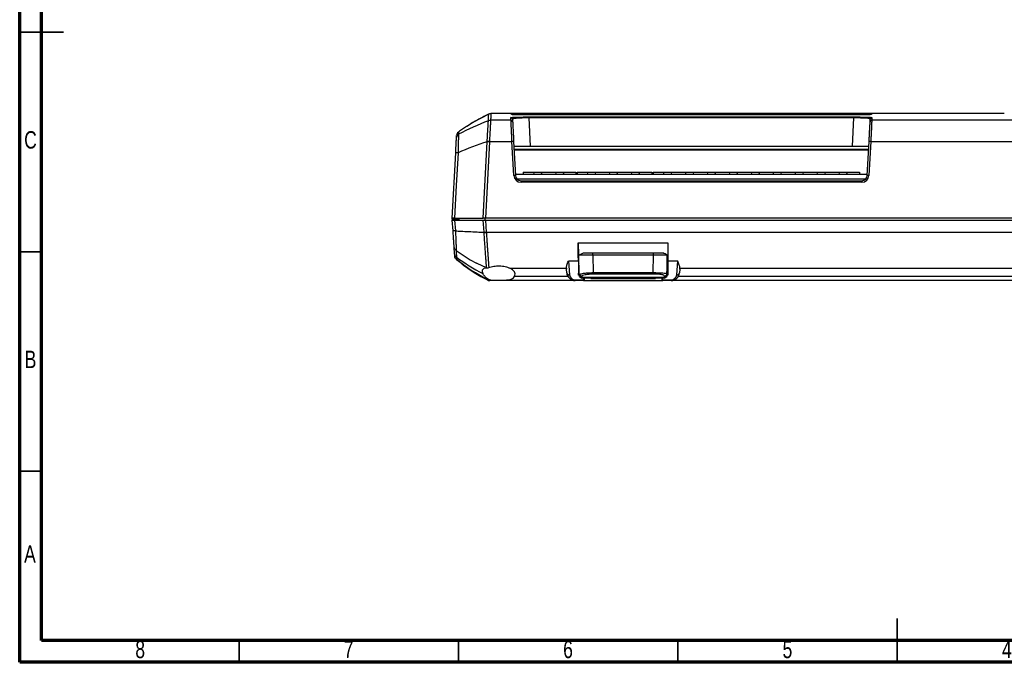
# Model space of a CAD drawing. Header units: millimetres. Extents: x 15 to 415, y 5 to 292.
# Tile 1 of 15: x 15 to 239, y 5 to 151. Entities that reach past the tile are written whole.
import ezdxf

# ---------------------------------------------------------------- set-up
doc = ezdxf.new("R2010")
doc.units = ezdxf.units.MM
doc.styles.add('SLDTEXTSTYLE0', font='TXT', dxfattribs={"width": 0.75})

msp = doc.modelspace()

# ---------------------------------------------------------------- linework, layer by layer
at = {"color": 7, "linetype": 'Continuous', "lineweight": 70}
for p, q in [((15, 5), (15, 292)), ((20, 10), (20, 287)), ((410, 10), (20, 10)), ((415, 5), (15, 5))]:
    msp.add_line(p, q, dxfattribs=at)
at = {"color": 7, "linetype": 'Continuous', "lineweight": 35}
for p, q in [((15, 148.5), (25, 148.5)), ((20, 148.5), (15, 148.5)), ((20, 98.5), (15, 98.5)), ((20, 48.5), (15, 48.5)), ((215, 5), (215, 15)), ((65, 10), (65, 5)), ((115, 10), (115, 5)), ((165, 10), (165, 5)), ((215, 10), (215, 5))]:
    msp.add_line(p, q, dxfattribs=at)
at = {"color": 8, "linetype": 'Continuous', "lineweight": 25}
for p, q in [((121.89, 129.87), (121.9, 129.87)), ((126.93, 129.08), (127.02, 129.1)), ((127.67, 129.73), (127.17, 129.9)), ((130.86, 129.7), (130.66, 129.77)), ((205.48, 129.77), (205.28, 129.7)), ((208.97, 129.9), (208.41, 129.71)), ((209.17, 129.09), (209.21, 129.08))]:
    msp.add_line(p, q, dxfattribs=at)
at = {"color": 7, "linetype": 'Continuous', "lineweight": 25}
for p, q in [((121.9, 129.87), (121.91, 129.87)), ((126.96, 128.46), (122.31, 128.46)), ((127.22, 129.93), (127.09, 129.93)), ((153.02, 130.02), (127.15, 130.02)), ((130.66, 129.96), (205.48, 129.96)), ((205.48, 129.77), (130.66, 129.77)), ((205.46, 129.7), (130.68, 129.7)), ((131.03, 129.22), (205.12, 129.22)), ((131.03, 129.22), (131.03, 129)), ((131.03, 129), (131.36, 122.57)), ((205.12, 129), (131.03, 129)), ((239.38, 130), (178.42, 130)), ((204.78, 122.57), (205.12, 129)), ((205.12, 129.22), (205.12, 129)), ((295.5, 128.46), (209.18, 128.46)), ((117.73, 127.59), (116.86, 127.01)), ((122.05, 123.54), (121.14, 106.19)), ((122.05, 123.65), (122.05, 123.54)), ((122.05, 123.65), (127.19, 123.65)), ((127.6, 115.9), (127.19, 123.65)), ((127.57, 123.65), (127.98, 115.9)), ((208.16, 115.9), (208.57, 123.65)), ((208.95, 123.65), (208.54, 115.9)), ((208.95, 123.65), (295.75, 123.65)), ((127.63, 122.57), (208.51, 122.57)), ((208.51, 122.5), (127.63, 122.5)), ((127.67, 121.91), (208.48, 121.91)), ((208.46, 121.67), (127.68, 121.67)), ((113.58, 106.19), (114.36, 121.06)), ((127.96, 116.22), (208.18, 116.22)), ((207.74, 115.02), (128.41, 115.02)), ((129.25, 114.7), (129.25, 114.34)), ((129.25, 114.7), (206.89, 114.7)), ((129.77, 116.64), (129.77, 116.22)), ((129.77, 116.64), (132.07, 116.64)), ((132.07, 116.64), (132.18, 116.22)), ((132.07, 116.64), (133.97, 116.64)), ((133.97, 116.64), (133.86, 116.22)), ((133.97, 116.64), (137.07, 116.64)), ((137.07, 116.64), (137.18, 116.22)), ((137.07, 116.64), (138.97, 116.64)), ((138.97, 116.64), (138.86, 116.22)), ((138.97, 116.64), (141.77, 116.64)), ((141.77, 116.64), (141.77, 116.22)), ((142.02, 116.64), (144.32, 116.64)), ((142.02, 116.64), (142.02, 116.22)), ((144.32, 116.64), (144.43, 116.22)), ((144.32, 116.64), (146.22, 116.64)), ((146.22, 116.64), (146.11, 116.22)), ((146.22, 116.64), (149.32, 116.64)), ((149.32, 116.64), (149.43, 116.22)), ((149.32, 116.64), (151.22, 116.64)), ((151.22, 116.64), (151.11, 116.22)), ((151.22, 116.64), (154.32, 116.64)), ((154.32, 116.64), (154.43, 116.22)), ((154.32, 116.64), (156.22, 116.64)), ((156.22, 116.64), (156.11, 116.22)), ((156.22, 116.64), (159.02, 116.64)), ((159.02, 116.64), (159.02, 116.22)), ((159.36, 116.64), (159.36, 116.22)), ((159.36, 116.64), (161.66, 116.64)), ((161.66, 116.64), (161.77, 116.22)), ((161.66, 116.64), (163.56, 116.64)), ((163.56, 116.64), (163.45, 116.22)), ((163.56, 116.64), (166.66, 116.64)), ((166.66, 116.64), (166.77, 116.22)), ((166.66, 116.64), (168.56, 116.64)), ((168.56, 116.64), (168.45, 116.22)), ((168.56, 116.64), (171.66, 116.64)), ((171.66, 116.64), (171.77, 116.22)), ((171.66, 116.64), (173.56, 116.64)), ((173.56, 116.64), (173.45, 116.22)), ((173.56, 116.64), (176.66, 116.64)), ((176.66, 116.64), (176.77, 116.22)), ((176.66, 116.64), (178.56, 116.64)), ((178.56, 116.64), (178.45, 116.22)), ((178.56, 116.64), (181.66, 116.64)), ((181.66, 116.64), (181.77, 116.22)), ((181.66, 116.64), (183.56, 116.64)), ((183.56, 116.64), (183.45, 116.22)), ((183.56, 116.64), (186.66, 116.64)), ((186.66, 116.64), (186.77, 116.22)), ((186.66, 116.64), (188.56, 116.64)), ((188.56, 116.64), (188.45, 116.22)), ((188.56, 116.64), (191.66, 116.64)), ((191.66, 116.64), (191.77, 116.22)), ((191.66, 116.64), (193.56, 116.64)), ((193.56, 116.64), (193.45, 116.22)), ((193.56, 116.64), (196.66, 116.64)), ((196.66, 116.64), (196.77, 116.22)), ((196.66, 116.64), (198.54, 116.64)), ((198.56, 116.64), (198.45, 116.22)), ((198.56, 116.64), (201.66, 116.64)), ((201.66, 116.64), (201.77, 116.22)), ((201.66, 116.64), (203.56, 116.64)), ((203.56, 116.64), (203.45, 116.22)), ((203.56, 116.64), (206.36, 116.64)), ((206.36, 116.64), (206.36, 116.22)), ((206.89, 114.7), (206.89, 114.34)), ((206.89, 114.34), (129.25, 114.34)), ((113.57, 105.94), (113.58, 106.12)), ((114.84, 105.94), (113.57, 105.94)), ((113.57, 105.94), (113.58, 105.75)), ((113.75, 103.26), (113.58, 105.68)), ((114.11, 105.68), (114.28, 103.26)), ((114.85, 106.19), (114.84, 105.95)), ((114.84, 105.94), (114.84, 105.95)), ((115.09, 105.94), (114.84, 105.94)), ((114.86, 105.68), (114.84, 105.94)), ((115.09, 106.19), (115.09, 105.68)), ((115.09, 106.19), (115.09, 105.68)), ((120.82, 102.94), (120.63, 105.68)), ((296.67, 106.19), (121.14, 106.19)), ((121.14, 105.68), (296.66, 105.68)), ((121.14, 105.68), (121.33, 102.97)), ((296.47, 102.93), (121.33, 102.93)), ((114.12, 98.03), (114.01, 99.56)), ((114.03, 99.33), (114.02, 99.41)), ((142.29, 100.52), (162.73, 100.52)), ((142.29, 100.52), (142.35, 97.79)), ((162.73, 100.52), (162.67, 97.79)), ((114.56, 96.74), (114.56, 96.73)), ((116.83, 95.02), (114.56, 96.73)), ((142.35, 97.79), (142.35, 95.97)), ((142.35, 97.79), (142.52, 97.79)), ((142.45, 97.76), (143.45, 98.26)), ((142.53, 93.23), (142.45, 97.76)), ((145.62, 97.76), (145.62, 98.26)), ((145.62, 98.26), (159.4, 98.26)), ((159.4, 97.76), (145.62, 97.76)), ((145.62, 97.76), (145.69, 93.76)), ((159.33, 93.76), (159.4, 97.76)), ((159.4, 97.76), (159.4, 98.26)), ((162.51, 97.79), (162.67, 97.79)), ((115.77, 95.78), (115.74, 95.78)), ((121.07, 95.01), (121.4, 94.88)), ((121.4, 94.8), (121.4, 94.85)), ((126.68, 94.78), (139.58, 94.78)), ((139.66, 93.7), (139.59, 94.55)), ((142.31, 96.35), (140.03, 96.35)), ((140.03, 96.35), (140.29, 93.29)), ((142.31, 96.35), (142.34, 93.19)), ((142.35, 95.97), (142.48, 95.84)), ((142.35, 95.97), (142.48, 95.97)), ((162.48, 95.78), (162.48, 93.81)), ((162.67, 95.97), (162.54, 95.84)), ((162.71, 96.35), (162.68, 93.19)), ((165, 96.35), (162.71, 96.35)), ((164.73, 93.29), (165, 96.35)), ((165.44, 94.55), (165.37, 93.7)), ((165.44, 94.78), (252.36, 94.78)), ((121.3, 92.27), (118.85, 93.68)), ((121.36, 92.24), (121.62, 92.09)), ((121.62, 92.08), (121.75, 92.04)), ((121.62, 92.08), (121.62, 92.08)), ((121.62, 92.08), (121.62, 92.08)), ((127.78, 92.97), (139.88, 92.97)), ((141.56, 92.13), (143.5, 92.13)), ((141.56, 92.13), (141.56, 91.97)), ((142.34, 93.61), (142.52, 93.78)), ((142.34, 93.19), (142.34, 93.61)), ((142.34, 93.61), (142.52, 93.61)), ((142.53, 93.19), (142.34, 93.19)), ((143.11, 92.88), (142.53, 93.23)), ((142.54, 93.1), (142.53, 93.23)), ((143.11, 92.74), (142.54, 93.1)), ((142.56, 92.86), (143.14, 92.5)), ((143.11, 92.88), (143.11, 92.74)), ((143.11, 92.74), (161.91, 92.74)), ((145.12, 92.5), (143.14, 92.5)), ((143.5, 92.13), (143.49, 92.5)), ((143.69, 91.97), (143.69, 92.5)), ((159.93, 92.55), (145.09, 92.55)), ((145.09, 92.55), (145.1, 92.5)), ((145.18, 92.45), (159.87, 92.45)), ((145.69, 93.76), (159.33, 93.76)), ((145.69, 93.4), (145.69, 93.76)), ((159.33, 93.4), (145.69, 93.4)), ((159.33, 93.4), (159.33, 93.76)), ((159.92, 92.5), (159.93, 92.55)), ((161.89, 92.5), (159.92, 92.5)), ((161.34, 92.5), (161.34, 91.97)), ((161.53, 92.13), (161.53, 92.5)), ((161.53, 92.13), (163.47, 92.13)), ((161.89, 92.5), (162.46, 92.86)), ((161.91, 92.74), (162.49, 93.1)), ((161.91, 92.74), (161.92, 92.88)), ((161.92, 92.88), (162.5, 93.23)), ((162.68, 93.61), (162.48, 93.81)), ((162.5, 93.23), (162.49, 93.1)), ((162.5, 93.61), (162.68, 93.61)), ((162.68, 93.19), (162.5, 93.19)), ((162.68, 93.61), (162.68, 93.19)), ((163.47, 91.97), (163.47, 92.13)), ((165.14, 92.97), (252.66, 92.97)), ((141.56, 91.97), (122.11, 91.97)), ((143.5, 91.97), (141.56, 91.97)), ((143.5, 91.97), (143.69, 91.97)), ((143.69, 91.97), (161.34, 91.97)), ((161.34, 91.97), (161.53, 91.97)), ((163.47, 91.97), (161.53, 91.97)), ((254.33, 91.97), (163.47, 91.97))]:
    msp.add_line(p, q, dxfattribs=at)
at = {"color": 8, "linetype": 'Continuous', "lineweight": 25, "flags": 128}
for points in [[(121.89, 129.87), (118.23, 127.93), (117.73, 127.59)], [(114.57, 96.73), (117.88, 94.3), (121.36, 92.24)]]:
    msp.add_lwpolyline(points, dxfattribs=at)
at = {"color": 7, "linetype": 'Continuous', "lineweight": 25, "flags": 128}
for points in [[(120.63, 106.19), (121.09, 114.88), (121.54, 123.57)], [(114.89, 121.07), (114.5, 113.63), (114.1, 106.19)], [(121.02, 106.19), (121.02, 105.94), (121.02, 105.68)], [(114.44, 98.81), (117.69, 96.68), (119.08, 95.94)], [(121.4, 94.85), (121.4, 94.86), (121.4, 94.88)]]:
    msp.add_lwpolyline(points, dxfattribs=at)
at = {"color": 7, "linetype": 'Continuous', "lineweight": 25}
for centre, radius, start, end in [((147.4, 63.11), 70.09, 111.4123, 117.5124), ((126.93, 128.7), 0.381, 3.0138, 90.0176), ((126.96, 128.08), 0.381, 3.0263, 90.0311), ((209.18, 128.08), 0.381, 89.9684, 176.9744), ((209.21, 128.7), 0.381, 89.9826, 176.9862), ((143.52, 55.03), 71.98, 107.7815, 113.4405), ((127.38, 121.83), 1.83, 84.0433, 95.9567), ((208.76, 121.83), 1.83, 84.0431, 95.9569), ((127.79, 114.08), 1.83, 84.0437, 95.9563), ((129.25, 115.99), 1.65, 183, 270), ((129.25, 115.97), 1.27, 183, 270), ((206.89, 115.99), 1.65, 270, 357), ((206.89, 115.97), 1.27, 270, 357), ((208.35, 114.08), 1.83, 84.0435, 95.9565), ((139.14, 130.35), 41.22, 233.3364, 243.1951), ((140.2, 93.84), 0.56, 193.8465, 279.0956), ((141.56, 93.87), 1.91, 185, 270), ((141.56, 93.4), 1.27, 185, 270), ((163.47, 93.87), 1.91, 270, 355), ((163.47, 93.4), 1.27, 270, 355), ((164.82, 93.84), 0.56, 260.9047, 346.1532)]:
    msp.add_arc(centre, radius, start, end, dxfattribs=at)
for centre, major_axis, ratio, start_param, end_param in [((124.13, 93.4), (3.76, 0), 0.498332, 6.046287, 7.107196), ((140.23, 94.48), (-0.2, 1.08), 0.573639, 1.183633, 1.397201), ((164.8, 94.48), (0.2, 1.08), 0.573639, 4.885984, 5.099552), ((143.5, 92.6), (0, 0.635), 0.008727, 2.414707, 3.141593), ((161.53, 92.6), (0, 0.635), 0.008727, 3.141593, 3.868479)]:
    msp.add_ellipse(centre, major_axis=major_axis, ratio=ratio, start_param=start_param, end_param=end_param, dxfattribs=at)
for points, knots in [([(121.98, 129.91), (121.59, 129.73), (120.8, 129.36), (119.65, 128.75), (118.61, 128.17), (117.99, 127.78), (117.71, 127.61)], [0, 0, 0, 0, 0.264951, 0.528952, 0.794865, 1, 1, 1, 1]), ([(121.55, 123.68), (121.56, 123.91), (121.58, 124.38), (121.62, 125.11), (121.66, 125.87), (121.71, 126.63), (121.74, 127.13), (121.76, 127.45), (121.77, 127.66), (121.78, 127.92), (121.8, 128.15), (121.8, 128.31), (121.81, 128.35), (121.81, 128.36)], [0, 0, 0, 0, 0.0893228, 0.1846869, 0.2860527, 0.3933342, 0.5064362, 0.5317426, 0.5798645, 0.6507488, 0.7443363, 0.8607477, 1, 1, 1, 1]), ([(121.81, 128.36), (121.83, 128.81), (121.85, 129.13), (121.88, 129.62), (121.89, 129.77), (121.89, 129.87)], [0, 0, 0, 0, 0.5, 0.5, 1, 1, 1, 1]), ([(122.31, 128.46), (122.31, 128.45), (122.3, 128.42), (122.3, 128.33), (122.29, 128.16), (122.28, 127.93), (122.26, 127.64), (122.25, 127.35), (122.23, 127), (122.2, 126.53), (122.16, 125.8), (122.11, 124.81), (122.07, 124.06), (122.05, 123.65)], [0, 0, 0, 0, 0.103141, 0.199961, 0.288896, 0.368408, 0.43829, 0.499528, 0.543339, 0.614019, 0.713998, 0.844065, 1, 1, 1, 1]), ([(122.39, 129.98), (122.39, 129.96), (122.38, 129.92), (122.38, 129.86), (122.38, 129.78), (122.37, 129.7), (122.37, 129.6), (122.36, 129.5), (122.36, 129.38), (122.35, 129.26), (122.34, 129.12), (122.33, 128.97), (122.33, 128.81), (122.32, 128.64), (122.31, 128.52), (122.31, 128.46)], [0, 0, 0, 0, 0.084059, 0.166943, 0.248648, 0.329169, 0.408504, 0.486648, 0.563597, 0.639348, 0.713896, 0.78724, 0.859374, 0.930295, 1, 1, 1, 1]), ([(127.15, 130.02), (127.01, 130.02), (126.75, 130.02), (126.37, 130.02), (126.03, 130.02), (125.71, 130.02), (125.42, 130.02), (125.06, 130.01), (124.64, 130.01), (124.17, 130.01), (123.76, 130.01), (123.36, 130.01), (123, 130), (122.71, 130), (122.51, 129.99), (122.4, 129.99), (122.39, 129.98), (122.39, 129.98)], [0, 0, 0, 0, 0.051274, 0.098684, 0.142263, 0.182053, 0.21811, 0.250507, 0.318951, 0.382473, 0.442246, 0.499665, 0.576267, 0.658376, 0.748952, 0.856452, 1, 1, 1, 1]), ([(127.19, 123.65), (127.18, 123.98), (127.16, 124.3), (127.13, 124.95), (127.11, 125.27), (127.08, 125.91), (127.07, 126.22), (127.05, 126.65), (127.04, 126.8), (127.03, 127.06), (127.02, 127.19), (127.01, 127.42), (127.01, 127.52), (127, 127.71), (126.99, 127.8), (126.98, 128.03), (126.98, 128.14), (126.97, 128.3), (126.97, 128.36), (126.96, 128.43), (126.96, 128.44), (126.96, 128.46)], [0, 0, 0, 0, 0.125, 0.125, 0.25, 0.25, 0.375, 0.375, 0.4375, 0.4375, 0.5, 0.5, 0.5625, 0.5625, 0.625, 0.625, 0.75, 0.75, 0.875, 0.875, 1, 1, 1, 1]), ([(127.02, 129.1), (127.05, 129.11), (127.12, 129.13), (127.68, 129.16), (128.59, 129.19), (129.74, 129.21), (130.6, 129.22), (131.03, 129.22)], [0, 0, 0, 0, 0.135198, 0.369481, 0.58376, 0.791776, 1, 1, 1, 1]), ([(127.05, 129.76), (127.05, 129.79), (127.05, 129.82), (127.05, 129.85), (127.05, 129.86), (127.05, 129.87), (127.05, 129.89), (127.05, 129.9), (127.05, 129.91), (127.05, 129.92)], [0, 0, 0, 0, 0.00575521, 0.00575521, 0.00575521, 0.00870921, 0.00870921, 0.00870921, 0.01166321, 0.01166321, 0.01166321, 0.01166321]), ([(127.56, 129.73), (127.46, 129.73), (127.28, 129.74), (127.17, 129.74), (127.12, 129.75), (127.13, 129.75), (127.13, 129.75)], [0, 0, 0, 0, 0.395552, 0.786364, 0.999162, 1, 1, 1, 1]), ([(130.66, 129.77), (130.56, 129.79), (130.45, 129.8), (130.23, 129.83), (130.13, 129.84), (129.81, 129.86), (129.59, 129.88), (129.18, 129.9), (128.97, 129.9), (128.59, 129.91), (128.4, 129.92), (128.07, 129.92), (127.92, 129.92), (127.65, 129.92), (127.54, 129.92), (127.36, 129.91), (127.29, 129.91), (127.22, 129.91), (127.2, 129.91), (127.18, 129.9), (127.18, 129.9), (127.17, 129.9), (127.17, 129.9), (127.17, 129.9)], [0, 0, 0, 0, 0.0625, 0.0625, 0.125, 0.125, 0.25, 0.25, 0.375, 0.375, 0.5, 0.5, 0.625, 0.625, 0.75, 0.75, 0.875, 0.875, 0.9375, 0.9375, 0.96875, 0.96875, 1, 1, 1, 1]), ([(131.03, 129), (130.76, 129), (130.5, 129), (130, 128.99), (129.74, 128.99), (129.28, 128.97), (129.06, 128.96), (128.65, 128.94), (128.47, 128.93), (128.14, 128.9), (127.99, 128.89), (127.74, 128.86), (127.64, 128.84), (127.47, 128.81), (127.41, 128.79), (127.33, 128.75), (127.31, 128.74), (127.31, 128.72)], [0, 0, 0, 0, 0.125, 0.125, 0.25, 0.25, 0.375, 0.375, 0.5, 0.5, 0.625, 0.625, 0.75, 0.75, 0.875, 0.875, 1, 1, 1, 1]), ([(127.34, 128.1), (127.34, 128.08), (127.34, 128.07), (127.35, 128.01), (127.35, 127.96), (127.36, 127.82), (127.36, 127.72), (127.38, 127.45), (127.39, 127.27), (127.41, 126.84), (127.42, 126.59), (127.45, 126.04), (127.46, 125.75), (127.5, 125.16), (127.51, 124.86), (127.54, 124.26), (127.56, 123.95), (127.57, 123.65)], [0, 0, 0, 0, 0.125, 0.125, 0.25, 0.25, 0.375, 0.375, 0.5, 0.5, 0.625, 0.625, 0.75, 0.75, 0.875, 0.875, 1, 1, 1, 1]), ([(127.49, 129.94), (127.71, 129.94), (128.15, 129.95), (129.05, 129.95), (129.9, 129.96), (130.41, 129.96), (130.66, 129.96)], [0, 0, 0, 0, 0.293116, 0.594632, 0.797125, 1, 1, 1, 1]), ([(130.68, 129.7), (130.42, 129.7), (129.9, 129.7), (129.04, 129.71), (128.17, 129.72), (127.75, 129.73), (127.56, 129.73)], [0, 0, 0, 0, 0.212685, 0.424918, 0.731452, 1, 1, 1, 1]), ([(130.66, 129.96), (130.66, 129.96), (130.66, 129.94), (130.66, 129.88), (130.66, 129.83), (130.66, 129.77)], [0, 0, 0, 0, 0.5, 0.5, 1, 1, 1, 1]), ([(178.42, 130), (178.09, 130), (177.42, 130), (176.45, 130), (175.5, 130), (174.59, 130), (173.71, 130), (172.85, 130), (171.76, 130), (170.42, 130), (168.89, 130), (167.32, 130), (165.92, 130.01), (164.71, 130.01), (163.84, 130.01), (163.15, 130.01), (162.39, 130.01), (161.52, 130.01), (160.47, 130.01), (159.29, 130.01), (157.95, 130.02), (156.42, 130.02), (154.77, 130.02), (153.62, 130.02), (153.02, 130.02)], [0, 0, 0, 0, 0.03939, 0.077559, 0.11451, 0.150248, 0.184779, 0.218109, 0.250245, 0.313906, 0.375507, 0.432003, 0.50063, 0.542265, 0.577002, 0.60484, 0.625781, 0.666657, 0.708278, 0.750672, 0.805528, 0.865345, 0.930159, 1, 1, 1, 1]), ([(205.12, 129.22), (205.27, 129.22), (205.88, 129.22), (206.73, 129.21), (207.56, 129.19), (208.14, 129.18), (208.61, 129.16), (208.95, 129.13), (209.14, 129.11), (209.17, 129.1), (209.17, 129.09)], [0, 0, 0, 0, 0.070938, 0.289531, 0.413635, 0.537823, 0.672795, 0.807861, 0.942396, 1, 1, 1, 1]), ([(208.83, 128.72), (208.83, 128.75), (208.75, 128.79), (208.42, 128.86), (208.18, 128.89), (207.68, 128.93), (207.49, 128.94), (207.09, 128.96), (206.87, 128.97), (206.4, 128.99), (206.15, 128.99), (205.65, 129), (205.38, 129), (205.12, 129)], [0, 0, 0, 0, 0.25, 0.25, 0.5, 0.5, 0.625, 0.625, 0.75, 0.75, 0.875, 0.875, 1, 1, 1, 1]), ([(208.89, 129.74), (208.77, 129.74), (208.51, 129.73), (207.73, 129.71), (206.69, 129.7), (205.89, 129.7), (205.46, 129.7)], [0, 0, 0, 0, 0.209878, 0.454654, 0.704461, 1, 1, 1, 1]), ([(205.48, 129.96), (205.53, 129.96), (205.96, 129.96), (206.74, 129.96), (207.5, 129.95), (207.77, 129.95), (207.79, 129.95)], [0, 0, 0, 0, 0.056907, 0.529489, 0.972578, 1, 1, 1, 1]), ([(205.48, 129.96), (205.48, 129.96), (205.48, 129.94), (205.48, 129.88), (205.48, 129.83), (205.48, 129.77)], [0, 0, 0, 0, 0.5, 0.5, 1, 1, 1, 1]), ([(208.97, 129.9), (208.97, 129.91), (208.88, 129.91), (208.6, 129.92), (208.49, 129.92), (208.23, 129.92), (208.08, 129.92), (207.74, 129.92), (207.56, 129.91), (207.18, 129.9), (206.97, 129.9), (206.55, 129.88), (206.34, 129.86), (205.91, 129.83), (205.69, 129.8), (205.48, 129.77)], [0, 0, 0, 0, 0.25, 0.25, 0.375, 0.375, 0.5, 0.5, 0.625, 0.625, 0.75, 0.75, 0.875, 0.875, 1, 1, 1, 1]), ([(208.96, 129.93), (208.93, 129.93), (208.84, 129.94), (208.57, 129.94), (208.28, 129.95), (208.15, 129.95)], [0, 0, 0, 0, 0.206175, 0.628001, 1, 1, 1, 1]), ([(208.57, 123.65), (208.58, 123.95), (208.6, 124.26), (208.63, 124.86), (208.65, 125.16), (208.68, 125.75), (208.69, 126.04), (208.72, 126.58), (208.73, 126.84), (208.76, 127.26), (208.77, 127.44), (208.78, 127.71), (208.78, 127.81), (208.79, 127.96), (208.79, 128.01), (208.8, 128.07), (208.8, 128.08), (208.8, 128.1)], [0, 0, 0, 0, 0.125, 0.125, 0.25, 0.25, 0.375, 0.375, 0.5, 0.5, 0.625, 0.625, 0.75, 0.75, 0.875, 0.875, 1, 1, 1, 1]), ([(209.01, 129.75), (209.01, 129.75), (209.02, 129.75), (208.99, 129.75), (208.92, 129.74), (208.89, 129.74)], [0, 0, 0, 0, 0.007663, 0.401697, 1, 1, 1, 1]), ([(209.18, 128.46), (209.18, 128.44), (209.18, 128.43), (209.17, 128.36), (209.17, 128.31), (209.16, 128.14), (209.16, 128.03), (209.15, 127.81), (209.14, 127.72), (209.14, 127.53), (209.13, 127.42), (209.12, 127.2), (209.11, 127.07), (209.1, 126.81), (209.1, 126.66), (209.08, 126.23), (209.06, 125.92), (209.03, 125.29), (209.01, 124.96), (208.98, 124.31), (208.96, 123.98), (208.95, 123.65)], [0, 0, 0, 0, 0.125, 0.125, 0.25, 0.25, 0.375, 0.375, 0.4375, 0.4375, 0.5, 0.5, 0.5625, 0.5625, 0.625, 0.625, 0.75, 0.75, 0.875, 0.875, 1, 1, 1, 1]), ([(209.07, 129.93), (209.07, 129.93), (209.04, 129.93), (209, 129.93), (208.96, 129.93)], [0, 0, 0, 0, 0.1804483, 1, 1, 1, 1]), ([(208.97, 129.74), (208.97, 129.74), (208.97, 129.74), (208.97, 129.74), (208.97, 129.77), (208.97, 129.8), (208.97, 129.83), (208.97, 129.84), (208.97, 129.85), (208.97, 129.87), (208.97, 129.88), (208.97, 129.89), (208.97, 129.9), (208.97, 129.9), (208.97, 129.9), (208.97, 129.9)], [-0.00000006, -0.00000006, -0.00000006, -0.00000006, 0, 0, 0, 0.0057551, 0.0057551, 0.0057551, 0.00870907, 0.00870907, 0.00870907, 0.01166297, 0.01166297, 0.01166297, 0.01166303, 0.01166303, 0.01166303, 0.01166303]), ([(114.97, 125.78), (114.86, 125.66), (114.61, 125.41), (114.58, 125.17), (114.57, 125.04)], [0, 0, 0, 0, 0.457573, 1, 1, 1, 1]), ([(116.84, 127.05), (116.52, 126.84), (115.9, 126.43), (115.28, 126), (114.97, 125.79)], [0, 0, 0, 0, 0.5078446, 1, 1, 1, 1]), ([(114.36, 121.06), (114.37, 121.17), (114.38, 121.4), (114.39, 121.73), (114.41, 122.02), (114.42, 122.29), (114.44, 122.62), (114.46, 123.02), (114.48, 123.45), (114.51, 123.85), (114.52, 124.19), (114.53, 124.4), (114.54, 124.5), (114.54, 124.52), (114.54, 124.53)], [0, 0, 0, 0, 0.060621, 0.116218, 0.166857, 0.212627, 0.253648, 0.344502, 0.426805, 0.503651, 0.61876, 0.749999, 0.85803, 1, 1, 1, 1]), ([(115.02, 125.28), (114.89, 125.21), (114.77, 125.1), (114.6, 124.83), (114.55, 124.68), (114.54, 124.53)], [0, 0, 0, 0, 0.5, 0.5, 1, 1, 1, 1]), ([(114.54, 124.53), (114.55, 124.61), (114.55, 124.79), (114.56, 124.94), (114.57, 125.02), (114.57, 125.02), (114.57, 125.02)], [0, 0, 0, 0, 0.265802, 0.544142, 0.835036, 1, 1, 1, 1]), ([(115.02, 125.28), (115.02, 125.27), (115.02, 125.26), (115.01, 125.16), (114.99, 124.85), (114.97, 124.38), (114.96, 123.85), (114.95, 123.28), (114.95, 122.72), (114.94, 122.18), (114.92, 121.64), (114.9, 121.26), (114.89, 121.07)], [0, 0, 0, 0, 0.077505, 0.229724, 0.384773, 0.497151, 0.58775, 0.678081, 0.768108, 0.838363, 0.915643, 1, 1, 1, 1]), ([(114.89, 121.07), (114.75, 121.07), (114.61, 121.07), (114.41, 121.07), (114.36, 121.06), (114.36, 121.06)], [0, 0, 0, 0, 0.5, 0.5, 1, 1, 1, 1]), ([(114.1, 106.19), (114.07, 106.19), (114.01, 106.19), (113.93, 106.19), (113.85, 106.19), (113.78, 106.19), (113.71, 106.19), (113.64, 106.19), (113.59, 106.19), (113.58, 106.19), (113.58, 106.19)], [0, 0, 0, 0, 0.101998, 0.201376, 0.299693, 0.39856, 0.499561, 0.66559, 0.829864, 1, 1, 1, 1]), ([(113.58, 105.68), (113.59, 105.68), (113.59, 105.68), (113.61, 105.68), (113.64, 105.68), (113.68, 105.68), (113.74, 105.68), (113.83, 105.68), (113.96, 105.68), (114.06, 105.68), (114.11, 105.68)], [0, 0, 0, 0, 0.1020292, 0.2014241, 0.2997425, 0.3985928, 0.4995583, 0.6655966, 0.8298651, 1, 1, 1, 1]), ([(121.14, 106.19), (121.09, 106.19), (121.01, 106.19), (120.88, 106.19), (120.75, 106.19), (120.67, 106.19), (120.63, 106.19)], [0, 0, 0, 0, 0.250338, 0.50005, 0.749737, 1, 1, 1, 1]), ([(120.63, 105.68), (120.68, 105.68), (120.76, 105.68), (120.89, 105.68), (121.01, 105.68), (121.1, 105.68), (121.14, 105.68)], [0, 0, 0, 0, 0.250184, 0.499849, 0.749589, 1, 1, 1, 1]), ([(114.28, 103.26), (114.14, 103.25), (114, 103.25), (113.8, 103.25), (113.75, 103.25), (113.75, 103.26)], [0, 0, 0, 0, 0.5, 0.5, 1, 1, 1, 1]), ([(114.01, 99.56), (114.01, 99.59), (114.01, 99.66), (114, 99.77), (113.99, 99.88), (113.98, 100.04), (113.96, 100.3), (113.93, 100.67), (113.91, 101.07), (113.88, 101.48), (113.84, 101.96), (113.8, 102.56), (113.77, 103.01), (113.75, 103.26)], [0, 0, 0, 0, 0.072579, 0.137727, 0.195507, 0.246009, 0.377867, 0.494089, 0.573528, 0.657591, 0.748645, 0.85709, 1, 1, 1, 1]), ([(114.28, 103.26), (114.71, 103.24), (115.74, 103.19), (117.38, 103.11), (119.14, 103.03), (120.29, 102.97), (120.82, 102.94)], [0.0734371, 0.0734371, 0.0734371, 0.0734371, 0.25, 0.5, 0.75, 0.9657316, 0.9657316, 0.9657316, 0.9657316]), ([(114.28, 103.26), (114.3, 103.04), (114.33, 102.61), (114.36, 101.98), (114.39, 101.36), (114.42, 100.79), (114.43, 100.32), (114.43, 99.94), (114.44, 99.63), (114.44, 99.37), (114.44, 99.16), (114.44, 98.97), (114.44, 98.87), (114.44, 98.81)], [0, 0, 0, 0, 0.104515, 0.207332, 0.308126, 0.406885, 0.503691, 0.581255, 0.660962, 0.742895, 0.826618, 0.912293, 1, 1, 1, 1]), ([(121.4, 94.88), (121.38, 95.07), (121.37, 95.26), (121.34, 95.69), (121.32, 95.92), (121.28, 96.44), (121.26, 96.73), (121.22, 97.36), (121.19, 97.7), (121.14, 98.43), (121.11, 98.82), (121.06, 99.61), (121.03, 100.01), (120.97, 100.82), (120.94, 101.23), (120.89, 102.06), (120.86, 102.47), (120.83, 102.89)], [0, 0, 0, 0, 0.125, 0.125, 0.25, 0.25, 0.375, 0.375, 0.5, 0.5, 0.625, 0.625, 0.75, 0.75, 0.875, 0.875, 1, 1, 1, 1]), ([(121.33, 102.93), (121.34, 102.75), (121.37, 102.41), (121.4, 101.89), (121.44, 101.4), (121.47, 100.92), (121.5, 100.45), (121.53, 100), (121.56, 99.57), (121.59, 99.16), (121.62, 98.76), (121.65, 98.38), (121.67, 98.02), (121.7, 97.67), (121.72, 97.34), (121.75, 97.02), (121.77, 96.72), (121.79, 96.43), (121.81, 96.16), (121.83, 95.9), (121.84, 95.64), (121.86, 95.39), (121.88, 95.15), (121.89, 94.99), (121.89, 94.91)], [0, 0, 0, 0, 0.053439, 0.105572, 0.156352, 0.205756, 0.253778, 0.30044, 0.345791, 0.38991, 0.432909, 0.474938, 0.516183, 0.556867, 0.59725, 0.637623, 0.6783, 0.719617, 0.761916, 0.805542, 0.850837, 0.898133, 0.94775, 1, 1, 1, 1]), ([(114.44, 98.81), (114.32, 98.9), (114.22, 99.01), (114.07, 99.27), (114.02, 99.42), (114.01, 99.56)], [0, 0, 0, 0, 0.5, 0.5, 1, 1, 1, 1]), ([(142.31, 96.35), (142.31, 96.61), (142.31, 96.91), (142.3, 97.38), (142.3, 97.55), (142.3, 97.89), (142.3, 98.07), (142.3, 98.97), (142.3, 99.73), (142.29, 100.52)], [0, 0, 0, 0, 0.25, 0.25, 0.375, 0.375, 0.5, 0.5, 1, 1, 1, 1]), ([(162.73, 100.52), (162.73, 99.73), (162.73, 98.97), (162.73, 98.07), (162.72, 97.89), (162.72, 97.55), (162.72, 97.38), (162.72, 96.9), (162.72, 96.61), (162.71, 96.35)], [0, 0, 0, 0, 0.5, 0.5, 0.625, 0.625, 0.75, 0.75, 1, 1, 1, 1]), ([(114.53, 97.28), (114.42, 97.37), (114.31, 97.48), (114.17, 97.75), (114.13, 97.89), (114.12, 98.03)], [0, 0, 0, 0, 0.5, 0.5, 1, 1, 1, 1]), ([(114.15, 97.53), (114.15, 97.53), (114.15, 97.53), (114.15, 97.55), (114.15, 97.58), (114.15, 97.63), (114.14, 97.71), (114.13, 97.85), (114.12, 97.97), (114.12, 98.03)], [0, 0, 0, 0, 0.147308, 0.279631, 0.397099, 0.499907, 0.63718, 0.803769, 1, 1, 1, 1]), ([(114.56, 96.74), (114.45, 96.83), (114.35, 96.95), (114.21, 97.23), (114.16, 97.38), (114.15, 97.53)], [0, 0, 0, 0, 0.5, 0.5, 1, 1, 1, 1]), ([(114.56, 96.73), (114.44, 96.82), (114.35, 96.95), (114.21, 97.22), (114.17, 97.37), (114.15, 97.52)], [0, 0, 0, 0, 0.5, 0.5, 1, 1, 1, 1]), ([(114.53, 97.28), (114.53, 97.24), (114.54, 97.11), (114.55, 96.91), (114.56, 96.74), (114.56, 96.74), (114.56, 96.74)], [0, 0, 0, 0, 0.128654, 0.33823, 0.628513, 1, 1, 1, 1]), ([(145.62, 97.76), (145.21, 97.76), (144.37, 97.75), (143.32, 97.75), (142.58, 97.75), (142.49, 97.76), (142.45, 97.76)], [0, 0, 0, 0, 0.250005, 0.5, 0.749995, 1, 1, 1, 1]), ([(143.45, 98.26), (143.48, 98.26), (143.54, 98.26), (144.05, 98.26), (144.77, 98.26), (145.34, 98.26), (145.62, 98.26)], [0, 0, 0, 0, 0.250011, 0.499999, 0.749991, 1, 1, 1, 1]), ([(159.4, 98.26), (159.71, 98.26), (160.18, 98.26), (160.72, 98.26), (161, 98.26), (161.19, 98.26), (161.42, 98.26), (161.56, 98.26), (161.56, 98.26), (161.56, 98.26)], [0, 0, 0, 0, 0.265652, 0.398319, 0.465043, 0.531617, 0.598061, 0.797072, 1, 1, 1, 1]), ([(162.56, 97.76), (162.56, 97.76), (162.56, 97.76), (162.43, 97.76), (162.23, 97.75), (161.91, 97.75), (161.54, 97.75), (161.07, 97.76), (160.36, 97.76), (159.77, 97.76), (159.4, 97.76)], [0, 0, 0, 0, 0.16656, 0.264307, 0.380152, 0.475887, 0.571913, 0.652163, 0.785257, 1, 1, 1, 1]), ([(162.58, 97.76), (162.41, 97.84), (162.08, 98.01), (161.74, 98.18), (161.57, 98.26)], [0, 0, 0, 0, 0.500824, 1, 1, 1, 1]), ([(162.53, 94.94), (162.53, 94.94), (162.53, 95.38), (162.55, 96.34), (162.57, 97.29), (162.58, 97.81)], [0, 0, 0, 0, 0.000306, 0.462871, 1, 1, 1, 1]), ([(121.4, 94.8), (121.16, 94.78), (120.96, 94.74), (120.72, 94.65), (120.65, 94.61), (120.54, 94.53), (120.5, 94.48), (120.43, 94.38), (120.41, 94.32), (120.38, 94.19), (120.38, 94.12), (120.41, 93.9), (120.47, 93.74), (120.56, 93.56)], [0, 0, 0, 0, 0.25, 0.25, 0.375, 0.375, 0.5, 0.5, 0.625, 0.625, 0.75, 0.75, 1, 1, 1, 1]), ([(121.89, 94.91), (122.06, 94.98), (122.24, 95.04), (122.63, 95.14), (122.83, 95.19), (123.25, 95.26), (123.46, 95.28), (123.9, 95.31), (124.12, 95.32), (124.56, 95.3), (124.78, 95.28), (125.21, 95.23), (125.42, 95.19), (126.01, 95.05), (126.37, 94.92), (126.68, 94.78)], [0, 0, 0, 0, 0.125, 0.125, 0.25, 0.25, 0.375, 0.375, 0.5, 0.5, 0.625, 0.625, 0.75, 0.75, 1, 1, 1, 1]), ([(139.58, 94.78), (139.59, 95), (139.64, 95.23), (139.8, 95.75), (139.91, 96.03), (140.03, 96.35)], [0, 0, 0, 0, 0.5, 0.5, 1, 1, 1, 1]), ([(162.5, 93.2), (162.5, 93.45), (162.51, 94.03), (162.52, 94.61), (162.53, 94.94)], [0, 0, 0, 0, 0.439669, 1, 1, 1, 1]), ([(165.44, 94.78), (165.44, 95), (165.39, 95.23), (165.23, 95.75), (165.12, 96.03), (165, 96.35)], [0, 0, 0, 0, 0.5, 0.5, 1, 1, 1, 1]), ([(121.59, 92.33), (121.35, 92.53), (121.14, 92.73), (120.88, 93.04), (120.8, 93.14), (120.66, 93.35), (120.6, 93.46), (120.56, 93.56)], [0, 0, 0, 0, 0.5, 0.5, 0.75, 0.75, 1, 1, 1, 1]), ([(121.62, 92.09), (121.62, 92.09), (121.61, 92.09), (121.61, 92.16), (121.6, 92.22), (121.59, 92.33)], [0, 0, 0, 0, 0.5, 0.5, 1, 1, 1, 1]), ([(122.12, 91.97), (122.08, 91.97), (122.01, 91.97), (121.91, 91.98), (121.81, 92.01), (121.72, 92.04), (121.66, 92.07), (121.62, 92.09)], [0, 0, 0, 0, 0.201751, 0.400812, 0.598989, 0.798117, 1, 1, 1, 1]), ([(122.09, 92.11), (122.22, 92.09), (122.35, 92.08), (122.63, 92.06), (122.77, 92.05), (123.2, 92.03), (123.5, 92.02), (123.95, 92.02), (124.1, 92.02), (124.41, 92.02), (124.56, 92.02), (125.01, 92.03), (125.31, 92.04), (125.73, 92.06), (125.86, 92.08), (126.13, 92.1), (126.25, 92.12), (126.62, 92.18), (126.84, 92.23), (127.21, 92.38), (127.37, 92.48), (127.62, 92.7), (127.72, 92.83), (127.78, 92.97)], [0, 0, 0, 0, 0.0625, 0.0625, 0.125, 0.125, 0.25, 0.25, 0.3125, 0.3125, 0.375, 0.375, 0.5, 0.5, 0.5625, 0.5625, 0.625, 0.625, 0.75, 0.75, 0.875, 0.875, 1, 1, 1, 1]), ([(122.09, 92.11), (122.09, 92.09), (122.09, 92.06), (122.1, 92.03), (122.1, 92.01), (122.1, 91.99), (122.11, 91.98), (122.11, 91.97), (122.11, 91.97), (122.11, 91.97), (122.11, 91.97), (122.11, 91.97)], [0, 0, 0, 0, 0.120934, 0.240189, 0.357355, 0.471976, 0.583658, 0.692158, 0.797469, 0.899873, 1, 1, 1, 1]), ([(142.53, 93.23), (142.57, 93.3), (142.66, 93.43), (143.39, 93.61), (144.27, 93.71), (145.07, 93.75), (145.49, 93.75), (145.69, 93.76)], [0, 0, 0, 0, 0.251577, 0.501936, 0.750792, 0.875442, 1, 1, 1, 1]), ([(142.56, 92.86), (142.56, 92.86), (142.56, 92.86), (142.55, 92.89), (142.55, 92.98), (142.54, 93.06), (142.54, 93.1)], [0, 0, 0, 0, 0.1679325, 0.4452273, 0.7225601, 1, 1, 1, 1]), ([(145.69, 93.4), (145.52, 93.4), (145.18, 93.4), (144.52, 93.36), (143.8, 93.26), (143.21, 93.08), (143.14, 92.95), (143.11, 92.88)], [0, 0, 0, 0, 0.124125, 0.248384, 0.496838, 0.74752, 1, 1, 1, 1]), ([(143.11, 92.74), (143.12, 92.66), (143.13, 92.51), (143.13, 92.51), (143.14, 92.5)], [0, 0, 0, 0, 0.553032, 1, 1, 1, 1]), ([(159.33, 93.76), (159.74, 93.76), (160.38, 93.75), (161.25, 93.71), (161.89, 93.65), (162.27, 93.56), (162.48, 93.43), (162.48, 93.33), (162.48, 93.27)], [0, 0, 0, 0, 0.239778, 0.375174, 0.526839, 0.676654, 0.810267, 1, 1, 1, 1]), ([(161.92, 92.88), (161.92, 92.95), (161.93, 93.06), (161.75, 93.2), (161.46, 93.3), (160.99, 93.36), (160.27, 93.4), (159.71, 93.4), (159.33, 93.4)], [0, 0, 0, 0, 0.248702, 0.374072, 0.499198, 0.624164, 0.749513, 1, 1, 1, 1]), ([(161.89, 92.5), (161.89, 92.51), (161.9, 92.51), (161.91, 92.66), (161.91, 92.74)], [0, 0, 0, 0, 0.447201, 1, 1, 1, 1]), ([(162.49, 93.1), (162.49, 93.06), (162.48, 92.98), (162.47, 92.89), (162.47, 92.86), (162.47, 92.86), (162.46, 92.86)], [0, 0, 0, 0, 0.277248, 0.554542, 0.831871, 1, 1, 1, 1]), ([(121.86, 92), (121.86, 92), (121.94, 91.97), (122.03, 91.97), (122.12, 91.97)], [0, 0, 0, 0, 0.015601, 1, 1, 1, 1])]:
    msp.add_open_spline(points, degree=3, knots=knots, dxfattribs=at)
for points in [[(122.31, 128.46), (122.14, 128.46), (121.97, 128.43), (121.81, 128.36)], [(122.31, 128.46), (122.14, 128.46), (121.97, 128.43), (121.81, 128.36)], [(122.39, 129.98), (122.22, 129.98), (122.04, 129.94), (121.89, 129.87)], [(126.96, 128.46), (126.95, 128.7), (126.94, 128.9), (126.93, 129.08)], [(127.05, 129.92), (127.09, 129.92), (127.13, 129.92), (127.17, 129.9)], [(127.31, 128.72), (127.32, 128.54), (127.33, 128.34), (127.34, 128.1)], [(208.8, 128.1), (208.81, 128.34), (208.82, 128.54), (208.83, 128.72)], [(208.97, 129.9), (209.01, 129.92), (209.05, 129.92), (209.09, 129.92)], [(209.09, 129.92), (209.09, 129.88), (209.09, 129.82), (209.09, 129.76)], [(209.21, 129.08), (209.2, 128.9), (209.19, 128.7), (209.18, 128.46)], [(121.54, 123.57), (121.54, 123.6), (121.55, 123.64), (121.55, 123.68)], [(122.05, 123.54), (121.88, 123.55), (121.71, 123.56), (121.54, 123.57)], [(122.05, 123.65), (121.88, 123.66), (121.71, 123.67), (121.55, 123.68)], [(114.1, 106.19), (116.25, 106.19), (118.43, 106.19), (120.63, 106.19)], [(114.11, 105.68), (116.25, 105.68), (118.43, 105.68), (120.63, 105.68)], [(120.82, 102.94), (120.99, 102.95), (121.16, 102.96), (121.33, 102.97)], [(120.83, 102.89), (120.99, 102.9), (121.16, 102.91), (121.33, 102.93)], [(114.44, 98.81), (114.47, 98.3), (114.5, 97.79), (114.53, 97.28)], [(115.74, 95.78), (117.57, 94.35), (119.54, 93.12), (121.62, 92.08)], [(115.77, 95.78), (117.61, 94.38), (119.57, 93.14), (121.62, 92.09)], [(121.07, 95.01), (120.4, 95.3), (119.74, 95.6), (119.08, 95.93)], [(121.4, 94.88), (121.47, 94.86), (121.54, 94.84), (121.61, 94.83)], [(121.4, 94.85), (121.44, 94.84), (121.49, 94.82), (121.54, 94.81)], [(121.54, 94.81), (121.49, 94.81), (121.45, 94.8), (121.4, 94.8)], [(121.54, 94.81), (121.56, 94.82), (121.58, 94.82), (121.61, 94.83)], [(121.61, 94.83), (121.7, 94.85), (121.8, 94.87), (121.89, 94.91)], [(122.09, 92.11), (121.9, 92.13), (121.74, 92.21), (121.59, 92.33)], [(121.62, 92.09), (121.77, 92.01), (121.94, 91.97), (122.11, 91.97)]]:
    msp.add_open_spline(points, degree=3, dxfattribs=at)
at = {"color": 8, "linetype": 'Continuous', "lineweight": 25}
for points, knots in [([(127.13, 129.75), (127.12, 129.75), (127.04, 129.75), (127.05, 129.76), (127.05, 129.76)], [0, 0, 0, 0, 0.142681, 1, 1, 1, 1]), ([(127.05, 129.92), (127.06, 129.92), (127.1, 129.93), (127.25, 129.94), (127.49, 129.94), (127.49, 129.94)], [0, 0, 0, 0, 0.3375903, 0.9800182, 1, 1, 1, 1]), ([(127.17, 129.9), (127.17, 129.9), (127.17, 129.9), (127.17, 129.86), (127.17, 129.82), (127.17, 129.77), (127.17, 129.75)], [0, 0, 0, 0, 0.000005, 0.262534, 0.52507, 1, 1, 1, 1]), ([(207.79, 129.95), (208.04, 129.95), (208.56, 129.94), (209.01, 129.93), (209.07, 129.93), (209.09, 129.92)], [0, 0, 0, 0, 0.336877, 0.696558, 1, 1, 1, 1]), ([(209.09, 129.76), (209.08, 129.75), (209.08, 129.75), (208.91, 129.74), (208.89, 129.74)], [0, 0, 0, 0, 0.861277, 1, 1, 1, 1]), ([(115, 125.75), (115, 125.77), (115.02, 125.8), (115.02, 125.62), (115.02, 125.39), (115.02, 125.28)], [0, 0, 0, 0, 0.332164, 0.66607, 1, 1, 1, 1])]:
    msp.add_open_spline(points, degree=3, knots=knots, dxfattribs=at)

# ---------------------------------------------------------------- texts
at = {"color": 7, "linetype": 'Continuous', "lineweight": 0, "char_height": 3.97, "attachment_point": 2, "style": 'SLDTEXTSTYLE0'}
for s, insert in [('C', (17.46, 125.98)), ('B', (17.47, 75.98)), ('A', (17.34, 31.67)), ('8', (42.46, 9.92)), ('7', (89.96, 9.92)), ('6', (139.96, 9.92)), ('5', (189.96, 9.92)), ('4', (239.96, 9.92))]:
    msp.add_mtext(s, dxfattribs=dict(at, insert=insert))

doc.saveas('drawing.dxf')
